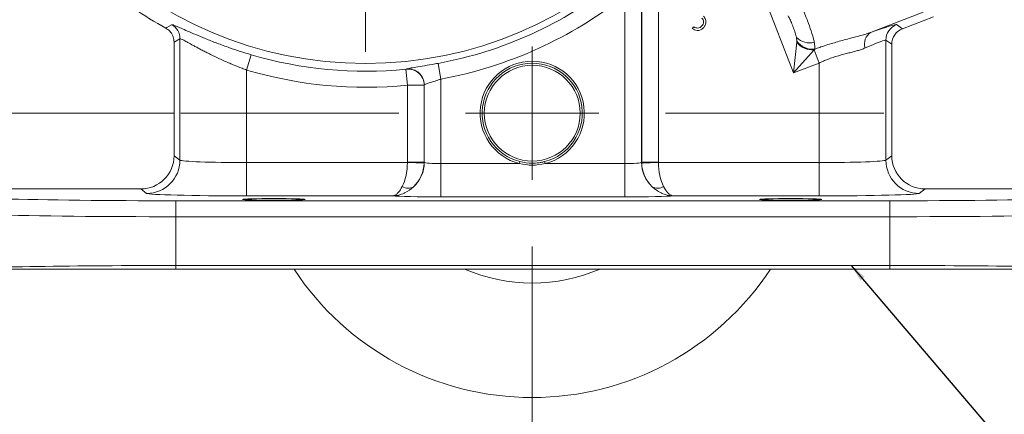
# Model space of a CAD drawing. Header units: inches. Extents: x 0.3 to 33.9, y 0.2 to 21.6.
# Tile 3 of 24: x 4.5 to 11.9, y 4.9 to 7.8. Entities that reach past the tile are written whole.
import ezdxf

# ---------------------------------------------------------------- set-up
doc = ezdxf.new("R2010")
doc.units = ezdxf.units.IN
doc.header["$MEASUREMENT"] = 0
doc.layers.add('SLD-0', color=7, linetype='Continuous', lineweight=15)
doc.styles.add('SLDTEXTSTYLE0', font='TXT', dxfattribs={"width": 0.75})
doc.dimstyles.new('SLDDIMSTYLE0', dxfattribs={"dimtxt": 0.25, "dimasz": 0.13, "dimexe": 0, "dimexo": 0.0625, "dimgap": 0.0625, "dimtad": 0, "dimtih": 1, "dimtoh": 1, "dimrnd": 1e-09, "dimzin": 12, "dimdsep": 46, "dimtxsty": 'SLDTEXTSTYLE0', "dimsah": 1, "dimcen": 0.09, "dimadec": 0, "dimazin": 3, "dimtfac": 1, "dimtofl": 0, "dimtmove": 0, "dimatfit": 3, "dimfxl": 1, "dimfrac": 2, "dimtolj": 1, "dimtzin": 12, "dimarcsym": 0})
doc.dimstyles.new('SLDDIMSTYLE1', dxfattribs={"dimtxt": 0.25, "dimasz": 0.13, "dimexe": 0, "dimexo": 0.0625, "dimgap": 0.0625, "dimtad": 0, "dimtih": 1, "dimtoh": 1, "dimrnd": 1e-09, "dimzin": 12, "dimdsep": 46, "dimtxsty": 'SLDTEXTSTYLE0', "dimsah": 1, "dimcen": 0.09, "dimadec": 0, "dimazin": 3, "dimtfac": 1, "dimtmove": 0, "dimatfit": 0, "dimfxl": 1, "dimfrac": 2, "dimtolj": 1, "dimtzin": 12, "dimarcsym": 0})
doc.dimstyles.new('SLDDIMSTYLE2', dxfattribs={"dimtxt": 0, "dimasz": 0.13, "dimexe": 0, "dimexo": 0.0625, "dimgap": 0, "dimtad": 0, "dimtih": 1, "dimtoh": 1, "dimdec": 0, "dimrnd": 1e-09, "dimzin": 0, "dimdsep": 46, "dimtxsty": 'Standard', "dimsah": 1, "dimcen": 0.09, "dimadec": 0, "dimazin": 0, "dimtfac": 0.13, "dimtdec": 0, "dimtofl": 0, "dimtmove": 0, "dimatfit": 3, "dimfxl": 1, "dimfrac": 2, "dimtolj": 1, "dimtzin": 0, "dimarcsym": 0})

# ---------------------------------------------------------------- blocks, each defined once
blk = doc.blocks.new('_D_1')
at = {"layer": 'SLD-0'}
for p, q in [((11.7038, 8.1972), (11.7038, 15.7038)), ((13.0687, 6.4833), (13.0687, 15.7038)), ((11.7038, 15.5788), (11.4538, 15.5788)), ((11.9072, 15.6156), (11.8564, 15.6156)), ((11.8564, 15.6156), (11.8564, 15.2188)), ((12.8654, 15.6156), (12.9161, 15.6156)), ((12.9161, 15.6156), (12.9161, 15.2188)), ((13.0687, 15.5788), (13.3187, 15.5788)), ((11.8564, 15.2188), (11.9072, 15.2188)), ((12.9161, 15.2188), (12.8654, 15.2188))]:
    blk.add_line(p, q, dxfattribs=at)
for points in [[(11.7038, 15.5788), (11.5738, 15.5988), (11.5738, 15.5588)], [(13.0687, 15.5788), (13.1987, 15.5588), (13.1987, 15.5988)]]:
    blk.add_solid(points, dxfattribs=at)
at = {"layer": 'SLD-0', "char_height": 0.25, "attachment_point": 1, "style": 'SLDTEXTSTYLE0'}
for s, insert in [('1.36', (11.9614, 15.9887, -2.3339)), ('34.67', (11.9706, 15.541, -2.3339))]:
    blk.add_mtext(s, dxfattribs=dict(at, insert=insert))
blk = doc.blocks.new('_D_4')
at = {"layer": 'SLD-0'}
for p, q in [((4.1769, 10.4516), (1.9356, 10.4516)), ((2.0606, 10.4516), (2.0606, 9.1976)), ((1.5815, 8.8236), (1.5307, 8.8236)), ((1.5307, 8.8236), (1.5307, 8.4267)), ((2.5397, 8.8236), (2.5905, 8.8236)), ((2.5905, 8.8236), (2.5905, 8.4267)), ((1.5307, 8.4267), (1.5815, 8.4267)), ((2.5905, 8.4267), (2.5397, 8.4267)), ((2.0606, 7.122), (2.0606, 8.3759)), ((5.662, 7.122), (1.9356, 7.122))]:
    blk.add_line(p, q, dxfattribs=at)
for points in [[(2.0606, 10.4516), (2.0406, 10.3216), (2.0806, 10.3216)], [(2.0606, 7.122), (2.0806, 7.252), (2.0406, 7.252)]]:
    blk.add_solid(points, dxfattribs=at)
at = {"layer": 'SLD-0', "char_height": 0.25, "attachment_point": 1, "style": 'SLDTEXTSTYLE0'}
for s, insert in [('3.33', (1.6357, 9.1966, -2.3339)), ('84.57', (1.6449, 8.749, -2.3339))]:
    blk.add_mtext(s, dxfattribs=dict(at, insert=insert))
blk = doc.blocks.new('_D_5')
at = {"layer": 'SLD-0'}
for p, q in [((2.0606, 7.122), (2.0606, 7.372)), ((5.662, 7.122), (1.9356, 7.122)), ((1.5815, 6.5738), (1.5307, 6.5738)), ((1.5307, 6.5738), (1.5307, 6.1769)), ((2.5397, 6.5738), (2.5905, 6.5738)), ((2.5905, 6.5738), (2.5905, 6.1769)), ((1.5307, 6.1769), (1.5815, 6.1769)), ((2.5905, 6.1769), (2.5397, 6.1769)), ((5.6253, 5.952), (1.9356, 5.952)), ((2.0606, 5.952), (2.0606, 5.702))]:
    blk.add_line(p, q, dxfattribs=at)
for points in [[(2.0606, 7.122), (2.0806, 7.252), (2.0406, 7.252)], [(2.0606, 5.952), (2.0406, 5.822), (2.0806, 5.822)]]:
    blk.add_solid(points, dxfattribs=at)
at = {"layer": 'SLD-0', "char_height": 0.25, "attachment_point": 1, "style": 'SLDTEXTSTYLE0'}
for s, insert in [('1.17', (1.6357, 6.9468, -2.3339)), ('29.72', (1.6449, 6.4992, -2.3339))]:
    blk.add_mtext(s, dxfattribs=dict(at, insert=insert))
blk = doc.blocks.new('SW_CENTERMARKSYMBOL_0')
at = {"layer": 'SLD-0', "color": 0}
for p, q in [((0, 1), (0, 2.8701)), ((0, 0), (0, 0.5)), ((-1, 0), (-2.8701, 0)), ((0, 0), (-0.5, 0)), ((0, 0), (0, -0.5)), ((0, 0), (0.5, 0)), ((1, 0), (2.8701, 0)), ((0, -1), (0, -2.8701))]:
    blk.add_line(p, q, dxfattribs=at)
blk = doc.blocks.new('SW_CENTERMARKSYMBOL_1')
at = {"layer": 'SLD-0', "color": 0}
for p, q in [((0, 1), (0, 2.635)), ((0, 0), (0, 0.5)), ((-1, 0), (-2.635, 0)), ((0, 0), (-0.5, 0)), ((0, 0), (0, -0.5)), ((0, 0), (0.5, 0)), ((1, 0), (2.635, 0)), ((0, -1), (0, -2.635))]:
    blk.add_line(p, q, dxfattribs=at)

msp = doc.modelspace()

# ---------------------------------------------------------------- linework, layer by layer
at = {"color": 7, "linetype": 'Continuous', "lineweight": 15}
for p, q in [((9.1662, 8.21), (9.1662, 6.7531)), ((9.1676, 6.7541), (9.1676, 8.2094)), ((9.2925, 8.214), (9.2925, 6.7541)), ((9.0413, 6.7436), (9.0413, 8.0051)), ((10.3049, 7.4245), (10.0711, 8.0335)), ((11.2772, 7.8795), (10.8838, 7.7285)), ((11.1222, 7.7565), (11.3538, 7.8454)), ((9.5465, 7.7569), (9.5595, 7.7699)), ((11.0779, 7.7869), (11.1222, 7.7565)), ((5.7063, 7.681), (5.662, 7.6549)), ((5.7063, 6.7699), (5.7063, 7.681)), ((10.33, 7.6624), (10.3281, 7.6891)), ((5.662, 7.6549), (5.662, 6.8031)), ((10.3049, 7.4245), (10.3293, 7.6555)), ((10.3293, 7.6555), (10.33, 7.6624)), ((10.9978, 7.6702), (10.9978, 6.7699)), ((11.042, 7.6398), (10.9978, 7.6702)), ((11.042, 6.8031), (11.042, 7.6398)), ((6.2401, 7.5611), (6.206, 7.4461)), ((10.4602, 7.5972), (10.3049, 7.4245)), ((10.4649, 7.6024), (10.4602, 7.5972)), ((10.4602, 7.5972), (10.4981, 7.4986)), ((7.641, 7.4962), (7.6627, 7.3782)), ((10.4981, 7.4986), (10.3049, 7.4245)), ((10.4981, 6.751), (10.4981, 7.4986)), ((6.206, 7.4461), (6.206, 6.751)), ((7.3995, 7.452), (7.4115, 7.3326)), ((7.4043, 7.4526), (7.4056, 7.4541)), ((7.4115, 6.7541), (7.4115, 7.3326)), ((7.5378, 7.3348), (7.5365, 7.3333)), ((7.5365, 7.3333), (7.5365, 6.7541)), ((7.5378, 6.7531), (7.5378, 7.3348)), ((7.6627, 7.3782), (7.6627, 6.7436)), ((5.662, 6.8031), (5.7063, 6.7699)), ((10.9978, 6.7699), (11.042, 6.8031)), ((6.206, 6.751), (6.206, 6.501)), ((6.206, 6.751), (7.4115, 6.751)), ((7.4115, 6.7541), (7.5365, 6.7541)), ((7.4115, 6.751), (7.5364, 6.7478)), ((7.5365, 6.7541), (7.5378, 6.7531)), ((7.6627, 6.7436), (7.6627, 6.4937)), ((7.6627, 6.7436), (8.2504, 6.7436)), ((8.2542, 6.7582), (8.2504, 6.7436)), ((8.4436, 6.7436), (8.4399, 6.7582)), ((8.4436, 6.7436), (9.0413, 6.7436)), ((9.0413, 6.7436), (9.0413, 6.4937)), ((9.1662, 6.7531), (9.1676, 6.7541)), ((9.1676, 6.7541), (9.2925, 6.7541)), ((9.2926, 6.751), (9.1677, 6.7478)), ((9.2926, 6.751), (10.4981, 6.751)), ((10.4981, 6.751), (10.4981, 6.501)), ((3.7553, 6.5532), (5.4121, 6.5532)), ((5.4564, 6.52), (5.4121, 6.5532)), ((7.3, 6.501), (6.206, 6.501)), ((10.4981, 6.501), (9.4041, 6.501)), ((11.292, 6.5532), (11.2476, 6.52)), ((11.292, 6.5532), (12.9487, 6.5532)), ((5.6753, 6.3447), (5.6753, 6.4647)), ((5.6753, 6.4647), (11.0287, 6.4647)), ((9.0413, 6.4937), (7.6627, 6.4937)), ((11.0287, 6.3447), (11.0287, 6.4647)), ((11.0287, 6.3447), (5.6753, 6.3447)), ((5.6753, 6.3447), (5.6753, 5.9785)), ((11.0287, 5.9785), (11.0287, 6.3447)), ((5.6753, 5.952), (5.6753, 5.9785)), ((5.6753, 5.9785), (11.0287, 5.9785)), ((11.0287, 5.952), (5.6753, 5.952)), ((11.0287, 5.952), (11.0287, 5.9785))]:
    msp.add_line(p, q, dxfattribs=at)
at = {"color": 7, "linetype": 'Continuous', "lineweight": 15, "flags": 128}
msp.add_lwpolyline([(5.6004, 7.7597), (5.6086, 7.7647), (5.6438, 7.7863)], dxfattribs=at)
at = {"color": 7, "linetype": 'Continuous', "lineweight": 15}
for centre, radius in [((7.097, 10.4516), 2.9561), ((8.347, 7.122), 0.3595)]:
    msp.add_circle(centre, radius, dxfattribs=at)
for centre, radius, start, end in [((7.097, 10.4516), 3.0051, 280.42964, 308.47505), ((7.097, 10.4516), 3.125, 280.42964, 308.47505), ((7.097, 10.4516), 3.08, 235.68866, 240.92686), ((5.5862, 7.6809), 0.1201, 0.04423, 61.35423), ((11.1229, 7.6701), 0.1251, 111.05219, 179.94781), ((10.4284, 7.7987), 0.1486, 227.52242, 282.84324), ((10.9396, 7.6431), 0.102, 123.15259, 197.81839), ((10.4498, 7.7498), 0.153, 218.07251, 273.92749), ((10.449, 7.748), 0.1465, 215.74863, 276.24727), ((7.097, 10.4516), 3.0148, 253.48625, 275.75816), ((8.347, 7.122), 0.3905, 284.31969, 255.68031), ((8.347, 7.122), 0.3755, 284.31969, 255.68031), ((7.097, 10.4516), 3.1348, 253.48625, 275.75816), ((7.4164, 7.3331), 0.1201, 0.09296, 95.75733), ((7.4177, 7.3346), 0.1201, 0.09301, 95.78466), ((5.4561, 6.7701), 0.2501, 270.06892, 359.94636), ((7.2876, 6.7534), 0.2502, 312.81617, 359.94243), ((7.2865, 6.7542), 0.25, 358.52616, 359.97382), ((8.347, 7.122), 0.3755, 267.22115, 284.31969), ((9.4164, 6.7534), 0.2502, 180.05757, 227.18383), ((9.4176, 6.7542), 0.25, 180.02618, 181.47384), ((11.2479, 6.7701), 0.2501, 180.05364, 269.93108), ((7.417, 6.6389), 0.0801, 236.57933, 300.52452), ((9.2871, 6.6389), 0.0801, 239.47548, 303.42067), ((8.347, 7.122), 2.135, 213.23055, 326.76945), ((8.347, 7.122), 1.2755, 246.53268, 293.46732)]:
    msp.add_arc(centre, radius, start, end, dxfattribs=at)
for centre, major_axis, ratio, start_param, end_param in [((10.4533, 7.5463), (0.625, 0.2402), 0.032596, 0.022379, 0.79842), ((11.1671, 7.6397), (0.1031, -0.0709), 0.999103, 2.539873, 3.743313), ((10.4981, 7.4297), (0.4999, 0.2403), 0.037993, 0.016646, 0.792686), ((5.4119, 6.8033), (0.2002, -0.1501), 0.999049, 5.356262, 6.926144), ((11.2922, 6.8033), (-0.2002, -0.1501), 0.999049, 5.640226, 7.210109), ((6.206, 6.7706), (0.5, 0), 0.039279, 3.176499, 4.712389), ((7.2908, 6.751), (0.0041, 0.25), 0.482584, 3.922427, 4.720341), ((7.2865, 6.7542), (-0.1001, 0.0751), 0.999049, 3.759285, 3.784552), ((7.2908, 6.751), (0.0815, 0.2369), 0.978221, 4.226504, 5.024418), ((7.6627, 6.7534), (0.125, 0), 0.078558, 3.176499, 4.712389), ((9.0413, 6.7534), (0.125, 0), 0.078558, 4.712389, 6.248279), ((9.4132, 6.751), (-0.0815, 0.2369), 0.978221, 1.258768, 2.056681), ((9.4176, 6.7542), (-0.1001, -0.0751), 0.999049, 5.640226, 5.665493), ((9.4132, 6.751), (-0.0041, 0.25), 0.482584, 1.562845, 2.360758), ((10.4981, 6.7706), (0.5, 0), 0.039279, 4.712389, 6.248279), ((5.6753, 6.5139), (1.88, 0), 0.026186, 3.167773, 4.712389), ((6.206, 6.5207), (0.75, 0), 0.026186, 3.176499, 4.712389), ((7.6627, 6.5035), (0.375, 0), 0.026186, 3.397717, 4.712389), ((9.0413, 6.5035), (0.375, 0), 0.026186, 4.712389, 6.027061), ((10.4981, 6.5207), (0.75, 0), 0.026186, 4.712389, 6.248279), ((11.0287, 6.5139), (1.88, 0), 0.026186, 4.712389, 6.257005), ((5.6753, 6.3939), (2, 0), 0.024615, 3.167773, 4.712389), ((11.0287, 6.3939), (2, 0), 0.024615, 4.712389, 6.257005), ((5.6753, 5.9293), (2, 0), 0.024615, 1.570796, 2.661649), ((11.0287, 5.9293), (2, 0), 0.024615, 0.479944, 1.570796)]:
    msp.add_ellipse(centre, major_axis=major_axis, ratio=ratio, start_param=start_param, end_param=end_param, dxfattribs=at)
for centre in [(6.41, 6.4747), (10.284, 6.4747)]:
    msp.add_ellipse(centre, major_axis=(0.2344, 0), ratio=0.026186, dxfattribs=at)
for points, knots in [([(10.3409, 7.9678), (10.3491, 7.9533), (10.3674, 7.9205), (10.3909, 7.8654), (10.4157, 7.8028), (10.439, 7.7385), (10.4551, 7.6852), (10.4603, 7.6595), (10.4614, 7.6539)], [0, 0, 0, 0, 0.171275, 0.384256, 0.500237, 0.720192, 0.938779, 1, 1, 1, 1]), ([(9.6163, 7.7747), (9.6205, 7.7796), (9.6289, 7.7894), (9.6319, 7.8075), (9.6289, 7.824), (9.6225, 7.8318), (9.6193, 7.8357)], [0, 0, 0, 0, 0.280306, 0.559661, 0.779905, 1, 1, 1, 1]), ([(9.6313, 7.8499), (9.6369, 7.8425), (9.648, 7.8277), (9.6503, 7.8011), (9.6432, 7.7782), (9.6338, 7.7671), (9.6291, 7.7616)], [0, 0, 0, 0, 0.279433, 0.558897, 0.77933, 1, 1, 1, 1]), ([(10.3281, 7.6891), (10.3275, 7.6921), (10.3245, 7.7065), (10.3158, 7.7346), (10.3042, 7.7667), (10.2915, 7.7986), (10.2799, 7.8261), (10.2697, 7.8446), (10.2654, 7.8524)], [0, 0, 0, 0, 0.054647, 0.26791, 0.499936, 0.623154, 0.841136, 1, 1, 1, 1]), ([(5.6004, 7.7597), (5.6022, 7.7586), (5.6156, 7.7509), (5.6374, 7.7312), (5.6581, 7.6953), (5.6607, 7.6683), (5.662, 7.6549)], [0, 0, 0, 0, 0.048482, 0.36561, 0.682807, 1, 1, 1, 1]), ([(5.676, 7.7761), (5.6767, 7.7758), (5.6852, 7.7725), (5.714, 7.7598), (5.762, 7.7387), (5.8232, 7.7121), (5.8968, 7.6813), (5.9821, 7.6478), (6.0711, 7.6153), (6.1579, 7.5861), (6.2127, 7.5694), (6.2401, 7.5611)], [0, 0, 0, 0, 0.0117, 0.132358, 0.253052, 0.379109, 0.505187, 0.642933, 0.780664, 0.890339, 1, 1, 1, 1]), ([(9.6291, 7.7616), (9.6225, 7.7561), (9.6094, 7.7451), (9.585, 7.7412), (9.5635, 7.7464), (9.5522, 7.7534), (9.5465, 7.7569)], [0, 0, 0, 0, 0.279837, 0.55894, 0.779229, 1, 1, 1, 1]), ([(9.5595, 7.7699), (9.5645, 7.7672), (9.5734, 7.7622), (9.5836, 7.7614), (9.5881, 7.7611)], [0, 0, 0, 0, 0.560712, 1, 1, 1, 1]), ([(9.5881, 7.7611), (9.594, 7.7622), (9.6047, 7.7643), (9.6128, 7.7715), (9.6163, 7.7747)], [0, 0, 0, 0, 0.558676, 1, 1, 1, 1]), ([(6.206, 7.4461), (6.1945, 7.4504), (6.1601, 7.4632), (6.1147, 7.4815), (6.0679, 7.5013), (6.0304, 7.5179), (5.9914, 7.5358), (5.9536, 7.554), (5.9187, 7.5713), (5.887, 7.5875), (5.8582, 7.6026), (5.8311, 7.6171), (5.7989, 7.6345), (5.7714, 7.6497), (5.7491, 7.6618), (5.7348, 7.6694), (5.7195, 7.6772), (5.7093, 7.6815), (5.7071, 7.6811), (5.7063, 7.681)], [0, 0, 0, 0, 0.045293, 0.136412, 0.18228, 0.238489, 0.295038, 0.352649, 0.410626, 0.46135, 0.512338, 0.564187, 0.616351, 0.711612, 0.759887, 0.808828, 0.855928, 0.951166, 1, 1, 1, 1]), ([(10.4649, 7.6024), (10.4772, 7.6069), (10.5017, 7.6161), (10.5426, 7.6301), (10.5875, 7.6444), (10.6365, 7.6587), (10.6854, 7.6721), (10.731, 7.684), (10.7728, 7.695), (10.811, 7.7054), (10.8483, 7.7163), (10.872, 7.7244), (10.8838, 7.7285)], [0, 0, 0, 0, 0.085725, 0.171611, 0.283741, 0.396269, 0.510037, 0.624249, 0.717407, 0.810847, 0.905231, 1, 1, 1, 1]), ([(10.4614, 7.6539), (10.4617, 7.6527), (10.4653, 7.6331), (10.4651, 7.6172), (10.4649, 7.6024)], [0, 0, 0, 0, 0.061953, 1, 1, 1, 1]), ([(10.8425, 7.6119), (10.8335, 7.6082), (10.8156, 7.6009), (10.7858, 7.5915), (10.7542, 7.5828), (10.7198, 7.5739), (10.6829, 7.5645), (10.6435, 7.5538), (10.6031, 7.5413), (10.5649, 7.5277), (10.5298, 7.5134), (10.5087, 7.5036), (10.4981, 7.4986)], [0, 0, 0, 0, 0.095516, 0.191631, 0.289412, 0.387736, 0.494769, 0.602543, 0.712756, 0.823908, 0.911723, 1, 1, 1, 1]), ([(7.4056, 7.4541), (7.4091, 7.4554), (7.4161, 7.458), (7.4586, 7.4653), (7.5198, 7.4751), (7.5847, 7.4859), (7.626, 7.4935), (7.641, 7.4962)], [0, 0, 0, 0, 0.221817, 0.441703, 0.659552, 0.876451, 1, 1, 1, 1]), ([(7.3995, 7.452), (7.3998, 7.452), (7.4006, 7.4521), (7.402, 7.4522), (7.4032, 7.4524), (7.4041, 7.4525), (7.4042, 7.4526), (7.4043, 7.4526)], [0, 0, 0, 0, 0.119981, 0.337521, 0.556451, 0.777256, 1, 1, 1, 1]), ([(7.5365, 7.3333), (7.5346, 7.3333), (7.5309, 7.3332), (7.5081, 7.3331), (7.4755, 7.3329), (7.4412, 7.3328), (7.4193, 7.3327), (7.4115, 7.3326)], [0, 0, 0, 0, 0.219302, 0.438154, 0.657547, 0.877884, 1, 1, 1, 1]), ([(7.6627, 7.3782), (7.6548, 7.3754), (7.6331, 7.3677), (7.5989, 7.3565), (7.5663, 7.3463), (7.5435, 7.3388), (7.5397, 7.3362), (7.5378, 7.3348)], [0, 0, 0, 0, 0.128629, 0.3514796, 0.5700705, 0.7857478, 1, 1, 1, 1]), ([(8.4436, 6.7436), (8.4114, 6.7378), (8.3471, 6.7262), (8.2827, 6.7378), (8.2504, 6.7436)], [0, 0, 0, 0, 0.499477, 1, 1, 1, 1]), ([(7.3728, 6.572), (7.3631, 6.5552), (7.3523, 6.5367), (7.3349, 6.5181), (7.3245, 6.5095), (7.3135, 6.5041), (7.3075, 6.5022), (7.3042, 6.5015), (7.3023, 6.5013), (7.3013, 6.5012), (7.3007, 6.5011), (7.3004, 6.5011), (7.3003, 6.5011), (7.3001, 6.5011), (7.3, 6.5011), (7.3, 6.501)], [0, 0, 0, 0, 0.416891, 0.461413, 0.703997, 0.834066, 0.906642, 0.947465, 0.970451, 0.983387, 0.990662, 0.994753, 0.996173, 0.996798, 1, 1, 1, 1]), ([(7.4577, 6.5698), (7.4367, 6.5529), (7.4142, 6.5347), (7.3761, 6.5166), (7.3533, 6.5084), (7.3286, 6.5035), (7.3157, 6.5019), (7.3087, 6.5014), (7.3049, 6.5012), (7.3027, 6.5011), (7.3015, 6.5011), (7.3009, 6.5011), (7.3006, 6.5011), (7.3004, 6.5011), (7.3001, 6.501), (7.3, 6.501)], [0, 0, 0, 0, 0.426251, 0.457293, 0.712383, 0.842296, 0.912355, 0.951016, 0.972553, 0.984602, 0.991356, 0.995145, 0.996106, 0.996742, 1, 1, 1, 1]), ([(9.2464, 6.5698), (9.2674, 6.5529), (9.2899, 6.5347), (9.328, 6.5166), (9.3507, 6.5084), (9.3755, 6.5035), (9.3883, 6.5019), (9.3953, 6.5014), (9.3992, 6.5012), (9.4013, 6.5011), (9.4025, 6.5011), (9.4032, 6.5011), (9.4034, 6.5011), (9.4037, 6.5011), (9.4039, 6.501), (9.4041, 6.501)], [0, 0, 0, 0, 0.426251, 0.457293, 0.712383, 0.842296, 0.912355, 0.951016, 0.972553, 0.984602, 0.991356, 0.995145, 0.996106, 0.996742, 1, 1, 1, 1]), ([(9.3312, 6.572), (9.341, 6.5552), (9.3518, 6.5367), (9.3692, 6.5181), (9.3796, 6.5095), (9.3906, 6.5041), (9.3965, 6.5022), (9.3999, 6.5015), (9.4017, 6.5013), (9.4027, 6.5012), (9.4033, 6.5011), (9.4036, 6.5011), (9.4038, 6.5011), (9.4039, 6.5011), (9.404, 6.5011), (9.4041, 6.501)], [0, 0, 0, 0, 0.416891, 0.461413, 0.703997, 0.834066, 0.906642, 0.947465, 0.970451, 0.983387, 0.990662, 0.994753, 0.996173, 0.996798, 1, 1, 1, 1]), ([(5.6753, 5.952), (5.5951, 5.952), (5.4398, 5.952), (5.2124, 5.952), (4.9958, 5.952), (4.7876, 5.952), (4.591, 5.952), (4.408, 5.952), (4.2246, 5.952), (4.0478, 5.952), (3.9501, 5.952), (3.9013, 5.952)], [0, 0, 0, 0, 0.110362, 0.213754, 0.317476, 0.420866, 0.524226, 0.627917, 0.731274, 0.865638, 1, 1, 1, 1]), ([(12.8028, 5.952), (12.7633, 5.952), (12.6871, 5.952), (12.545, 5.952), (12.3893, 5.952), (12.2163, 5.952), (12.0281, 5.952), (11.8275, 5.952), (11.5939, 5.952), (11.3266, 5.952), (11.128, 5.952), (11.0287, 5.952)], [0, 0, 0, 0, 0.110367, 0.212962, 0.315885, 0.418482, 0.52113, 0.624104, 0.726755, 0.863377, 1, 1, 1, 1])]:
    msp.add_open_spline(points, degree=3, knots=knots, dxfattribs=at)
at = {"color": 8, "linetype": 'Continuous', "lineweight": 15}
msp.add_open_spline([(5.6438, 7.7863), (5.646, 7.7863), (5.6503, 7.7864), (5.6677, 7.7794), (5.676, 7.7761)], degree=3, knots=[0, 0, 0, 0, 0.525143, 1, 1, 1, 1], dxfattribs=at)
at = {"color": 7, "linetype": 'Continuous', "lineweight": 15}
msp.add_open_spline([(8.2542, 6.7582), (8.2851, 6.7523), (8.347, 6.7407), (8.4089, 6.7523), (8.4399, 6.7582)], degree=3, dxfattribs=at)

# ---------------------------------------------------------------- block references
at = {"layer": 'SLD-0'}
for name, p in [('SW_CENTERMARKSYMBOL_0', (7.097, 10.4516)), ('SW_CENTERMARKSYMBOL_1', (8.347, 7.122))]:
    msp.add_blockref(name, p, dxfattribs=at)

# ---------------------------------------------------------------- dimensions: what is measured, and where the dimension line sits
dim = msp.add_linear_dim(base=(11.7038, 15.5788), p1=(13.0687, 6.4333), p2=(11.7038, 8.1472), dimstyle='SLDDIMSTYLE1', dxfattribs=at)
dim.commit()
dim.dimension.update_dxf_attribs({"geometry": '_D_1', "text_midpoint": (12.3863, 15.5788), "dimtype": 160})
for base, p1, p2, dimstyle, picture, middle in [((2.0606, 7.122), (4.2269, 10.4516), (5.712, 7.122), 'SLDDIMSTYLE0', '_D_4', (2.0606, 8.7868)), ((2.0606, 5.952), (5.712, 7.122), (5.6753, 5.952), 'SLDDIMSTYLE1', '_D_5', (2.0606, 6.537))]:
    dim = msp.add_linear_dim(base=base, p1=p1, p2=p2, angle=90, dimstyle=dimstyle, dxfattribs=at)
    dim.commit()
    dim.dimension.update_dxf_attribs({"geometry": picture, "text_midpoint": middle, "dimtype": 160})

# ---------------------------------------------------------------- leaders
msp.add_leader([(10.7388, 5.9785), (12.1147, 4.3599), (12.3647, 4.3599)], dimstyle='SLDDIMSTYLE2', dxfattribs=at)

doc.saveas('drawing.dxf')
